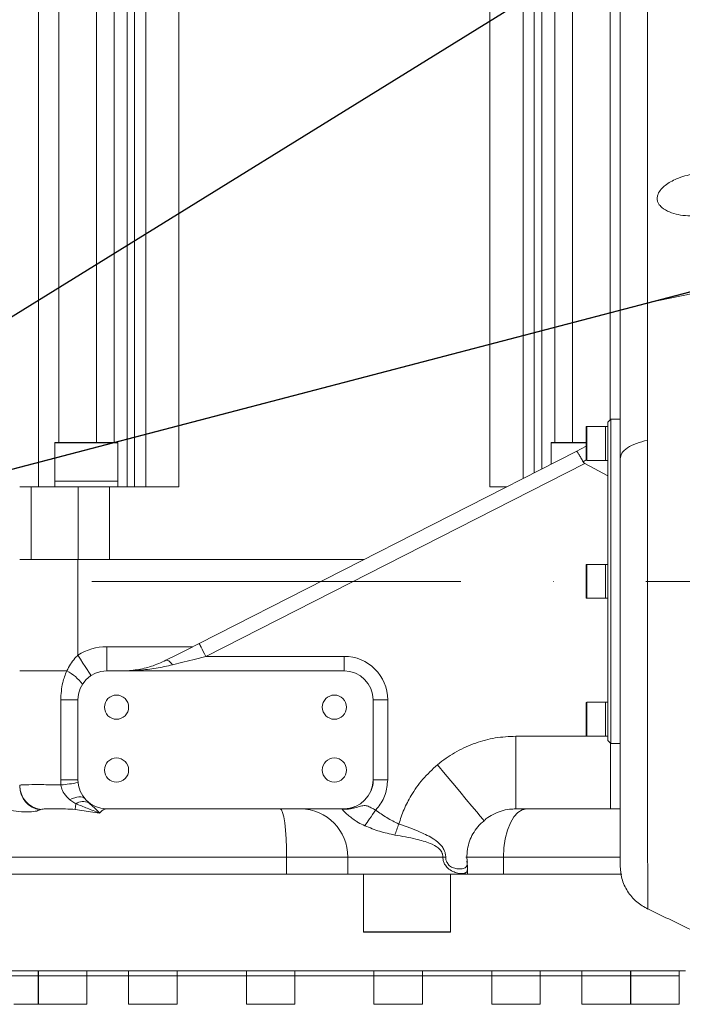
# Model space of a CAD drawing. Header units: millimetres. Extents: x 176 to 9387, y -11044 to -3322.
# Tile 16 of 255: x 3377 to 3514, y -8331 to -8127. Entities that reach past the tile are written whole.
import ezdxf

# ---------------------------------------------------------------- set-up
doc = ezdxf.new("R2010")
doc.units = ezdxf.units.MM
doc.header["$LTSCALE"] = 0.3175
doc.linetypes.add('ACAD_ISO10W100', pattern=[18, 12, -3, 0, -3])
for name, color, linetype, lineweight in [('1轮廓实线层', 7, 'Continuous', 18), ('7标注层', 4, 'Continuous', 13), ('sub', 1, 'Continuous', 18), ('中心线', 4, 'ACAD_ISO10W100', 20)]:
    doc.layers.add(name, color=color, linetype=linetype, lineweight=lineweight)
doc.styles.add('标准汉字', font='gbenor.shx', dxfattribs={"bigfont": 'gbcbig.shx'})
doc.dimstyles.new('M1：15', dxfattribs={"dimscale": 15, "dimtxt": 3.5, "dimasz": 2.5, "dimexe": 2, "dimexo": 0, "dimgap": 0.5, "dimtad": 1, "dimdec": 4, "dimdsep": 46, "dimtxsty": '标准汉字', "dimcen": 5, "dimdle": 5, "dimclrd": 1, "dimclre": 1, "dimclrt": 256, "dimadec": 4, "dimazin": 2, "dimtfac": 1, "dimtdec": 4, "dimtmove": 0, "dimatfit": 3, "dimfxl": 1, "dimtolj": 1, "dimarcsym": 0})
doc.dimstyles.new('M1：18.5', dxfattribs={"dimscale": 18.5, "dimtxt": 3.5, "dimasz": 2.5, "dimexe": 2, "dimexo": 0, "dimgap": 1.5, "dimtad": 1, "dimdec": 4, "dimdsep": 46, "dimtxsty": '标准汉字', "dimcen": 5, "dimdle": 5, "dimclrd": 1, "dimclre": 1, "dimclrt": 256, "dimadec": 4, "dimazin": 2, "dimtfac": 1, "dimtdec": 4, "dimtmove": 2, "dimatfit": 3, "dimfxl": 1, "dimfrac": 2, "dimtolj": 1, "dimarcsym": 0})

# ---------------------------------------------------------------- blocks, each defined once
blk = doc.blocks.new('*D24')
at = {"layer": '7标注层', "color": 1, "lineweight": -2, "ltscale": 20, "transparency": 16777216}
blk.add_line((2886.15, -8172.43), (2978, -8188.63), dxfattribs=at)
blk.add_arc((3286.97, -8243.11), 343.73, 6.2539, 163.7461, dxfattribs=at)
at = {"layer": '7标注层', "color": 1, "lineweight": 30, "ltscale": 20, "transparency": 16777216}
for points in [[(2963.06, -8148.32), (2950.89, -8145.48), (2948.46, -8183.42)], [(3634.9, -8205.32), (3622.41, -8206), (3630.7, -8243.11)]]:
    blk.add_solid(points, dxfattribs=at)
at = {"layer": 'Defpoints', "color": 0, "lineweight": 30, "ltscale": 20, "transparency": 16777216}
for p in [(3150.82, -7927.49), (1869.32, -7993.14), (2886.15, -8172.43), (3008.69, -8243.11), (4726.49, -8243.11)]:
    blk.add_point(p, dxfattribs=at)
at = {"layer": '7标注层', "ltscale": 20, "transparency": 16777216, "insert": (3354.34, -7871.69), "char_height": 52.5, "attachment_point": 5, "rotation": 349.7192, "style": '标准汉字'}
blk.add_mtext('\\A1;167%%D', dxfattribs=at)
blk = doc.blocks.new('*D25')
at = {"layer": '7标注层', "color": 1, "lineweight": -2, "ltscale": 20, "transparency": 16777216}
blk.add_line((2886.15, -8313.78), (2975.18, -8298.08), dxfattribs=at)
blk.add_arc((3286.97, -8243.11), 346.6, 196.2021, 353.7979, dxfattribs=at)
at = {"layer": '7标注层', "color": 1, "lineweight": 30, "ltscale": 20, "transparency": 16777216}
for points in [[(3625.3, -8280.21), (3637.78, -8280.89), (3633.57, -8243.11)], [(2948.05, -8341.23), (2960.22, -8338.4), (2945.63, -8303.29)]]:
    blk.add_solid(points, dxfattribs=at)
at = {"layer": 'Defpoints', "color": 0, "lineweight": 30, "ltscale": 20, "transparency": 16777216}
for p in [(3008.69, -8243.11), (4726.49, -8243.11), (2886.15, -8313.78), (1869.32, -8493.08), (3149.69, -8561.36)]:
    blk.add_point(p, dxfattribs=at)
at = {"layer": '7标注层', "ltscale": 20, "transparency": 16777216, "insert": (3314.24, -8554.77), "char_height": 52.5, "attachment_point": 5, "rotation": 5, "style": '标准汉字'}
blk.add_mtext('\\A1;167%%D', dxfattribs=at)
blk = doc.blocks.new('*D26')
at = {"layer": '7标注层', "color": 1, "lineweight": -2, "ltscale": 20, "transparency": 16777216}
for p, q in [((3864.68, -7885.44), (3664.9, -8009.12)), ((3664.9, -8009.12), (3633.02, -8028.86)), ((3286.97, -8243.11), (3633.02, -8028.86)), ((3286.97, -8243.11), (3223.2, -8282.59))]:
    blk.add_line(p, q, dxfattribs=at)
at = {"layer": '7标注层', "color": 1, "transparency": 16777216}
blk.add_solid([(3604.42, -8053.92), (3597.84, -8043.29), (3633.02, -8028.86)], dxfattribs=at)
at = {"layer": 'Defpoints', "color": 0, "transparency": 16777216}
for p in [(3633.02, -8028.86), (3286.97, -8243.11)]:
    blk.add_point(p, dxfattribs=at)
at = {"layer": '7标注层', "transparency": 16777216, "insert": (3790.32, -7891.78), "char_height": 52.5, "attachment_point": 5, "rotation": 31.7623, "style": '标准汉字'}
blk.add_mtext('\\A1;R407', dxfattribs=at)
blk = doc.blocks.new('*D27')
at = {"layer": '7标注层', "color": 1, "lineweight": -2, "ltscale": 20, "transparency": 16777216}
for p, q in [((4542.14, -7914.73), (4634.88, -7890.47)), ((4259.82, -7988.59), (3286.97, -8243.11))]:
    blk.add_line(p, q, dxfattribs=at)
at = {"layer": '7标注层', "color": 1, "transparency": 16777216}
blk.add_solid([(4636.83, -7897.93), (4632.93, -7883.01), (4679.62, -7878.76)], dxfattribs=at)
at = {"layer": 'Defpoints', "color": 0, "transparency": 16777216}
for p in [(4679.62, -7878.76), (3286.97, -8243.11)]:
    blk.add_point(p, dxfattribs=at)
at = {"layer": '7标注层', "transparency": 16777216, "insert": (4400.98, -7951.66), "char_height": 64.75, "attachment_point": 5, "rotation": 14.6611, "style": '标准汉字'}
blk.add_mtext('\\A1;R1439.5', dxfattribs=at)

msp = doc.modelspace()

# ---------------------------------------------------------------- linework, layer by layer
at = {"layer": '1轮廓实线层', "ltscale": 20}
for p, q in [((3380.82193, -8223.60681), (3380.82193, -8092.10682)), ((3385.03901, -8214.40682), (3385.03901, -8092.10682)), ((3392.81896, -8092.10682), (3392.81896, -8214.40682)), ((3396.45973, -8092.10682), (3396.45973, -8214.40682)), ((3399.13133, -8223.60681), (3399.13133, -8092.10682)), ((3400.70427, -8092.10682), (3400.70427, -8223.60681)), ((3403.01796, -8092.10682), (3403.01796, -8223.60681)), ((3409.85643, -8092.10682), (3409.85643, -8223.60681)), ((3474.08259, -8223.60681), (3474.08259, -8092.10682)), ((3480.92107, -8221.85509), (3480.92107, -8092.10682)), ((3483.23475, -8220.67621), (3483.23475, -8092.10682)), ((3484.8077, -8092.10682), (3484.8077, -8219.87475)), ((3487.47928, -8214.40682), (3487.47928, -8092.10682)), ((3491.12007, -8092.10682), (3491.12007, -8214.40682)), ((3498.90001, -8092.10682), (3498.90001, -8209.77631)), ((3500.96951, -8123.82144), (3500.96951, -8217.82251)), ((3524.32942, -8181.90691), (3506.64128, -8185.56677)), ((3499.06951, -8209.60681), (3498.46951, -8210.20681)), ((3500.96951, -8209.60681), (3499.06951, -8209.60681)), ((3499.06951, -8209.60681), (3499.06951, -8276.60682)), ((3493.96951, -8218.00681), (3493.96951, -8211.20682)), ((3497.96951, -8211.10681), (3494.06951, -8211.10681)), ((3494.06951, -8211.10681), (3494.06951, -8218.10681)), ((3498.46951, -8211.10681), (3497.96951, -8211.10681)), ((3497.96951, -8218.10681), (3497.96951, -8211.10681)), ((3498.46951, -8276.00682), (3498.46951, -8210.20681)), ((3384.20427, -8214.50682), (3384.20427, -8222.40681)), ((3397.20427, -8214.50682), (3384.20427, -8214.50682)), ((3384.30427, -8214.40682), (3397.10427, -8214.40682)), ((3397.20427, -8222.40681), (3397.20427, -8214.50682)), ((3486.73475, -8214.50682), (3486.73475, -8218.89287)), ((3493.96951, -8214.50682), (3486.73475, -8214.50682)), ((3486.83475, -8214.40682), (3493.96951, -8214.40682)), ((3491.92236, -8216.24965), (3493.96951, -8215.20657)), ((3414.03784, -8255.9338), (3491.92236, -8216.24965)), ((3493.67419, -8218.72402), (3415.3998, -8258.60681)), ((3493.96951, -8218.00106), (3493.35541, -8218.41456)), ((3498.46951, -8221.33449), (3493.67419, -8218.72402)), ((3494.06951, -8218.10681), (3497.96951, -8218.10681)), ((3497.96951, -8218.10681), (3498.46951, -8218.10681)), ((3500.96951, -8217.82251), (3500.96951, -8301.77504)), ((3376.96951, -8223.60681), (3379.33062, -8223.60681)), ((3379.33062, -8223.60681), (3379.33062, -8238.60682)), ((3379.33062, -8223.60681), (3389.051, -8223.60681)), ((3384.20427, -8222.40681), (3384.20427, -8223.60681)), ((3384.20427, -8222.40681), (3397.20427, -8222.40681)), ((3389.051, -8223.60681), (3389.051, -8238.60682)), ((3395.50447, -8223.60681), (3389.051, -8223.60681)), ((3395.50447, -8223.60681), (3395.50447, -8238.60682)), ((3409.85643, -8223.60681), (3395.50447, -8223.60681)), ((3397.20427, -8223.60681), (3397.20427, -8222.40681)), ((3477.48311, -8223.60681), (3474.08259, -8223.60681)), ((3388.96951, -8238.60682), (3376.96951, -8238.60682)), ((3388.96951, -8238.60682), (3388.96951, -8258.38727)), ((3448.04395, -8238.60682), (3388.96951, -8238.60682)), ((3395.50447, -8238.60682), (3448.04395, -8238.60682)), ((3493.96951, -8246.50688), (3493.96951, -8239.70688)), ((3497.96951, -8239.60675), (3494.06951, -8239.60675)), ((3497.96951, -8239.60688), (3494.06951, -8239.60688)), ((3494.06951, -8239.60688), (3494.06951, -8246.60688)), ((3498.46951, -8239.60675), (3497.96951, -8239.60675)), ((3498.46951, -8239.60688), (3497.96951, -8239.60688)), ((3497.96951, -8243.10688), (3497.96951, -8239.60688)), ((3497.96951, -8241.19257), (3497.96951, -8239.60688)), ((3497.96951, -8246.60688), (3497.96951, -8241.19257)), ((3497.96951, -8246.60688), (3497.96951, -8243.10688)), ((3494.06951, -8246.60688), (3497.96951, -8246.60688)), ((3497.96951, -8246.60688), (3498.46951, -8246.60688)), ((3394.96951, -8261.60682), (3394.96951, -8256.60682)), ((3394.96951, -8256.60682), (3412.71697, -8256.60682)), ((3415.3998, -8258.60681), (3443.96952, -8258.60681)), ((3443.96952, -8258.60681), (3443.96952, -8261.60682)), ((3376.96951, -8261.60682), (3386.69689, -8261.60682)), ((3443.96952, -8261.60682), (3394.96951, -8261.60682)), ((3388.96951, -8267.60681), (3385.4401, -8267.60681)), ((3385.4401, -8284.10682), (3385.4401, -8267.60681)), ((3388.96951, -8284.10682), (3388.96951, -8267.60681)), ((3449.96951, -8284.10682), (3449.96951, -8267.60681)), ((3452.9695, -8267.60681), (3449.96951, -8267.60681)), ((3452.9695, -8267.60681), (3452.9695, -8284.14461)), ((3493.96951, -8275.00682), (3493.96951, -8268.20682)), ((3497.96951, -8268.10682), (3494.06951, -8268.10682)), ((3494.06951, -8268.10682), (3494.06951, -8275.10682)), ((3498.46951, -8268.10682), (3497.96951, -8268.10682)), ((3497.96951, -8275.10682), (3497.96951, -8268.10682)), ((3497.96951, -8274.53691), (3497.96951, -8268.10682)), ((3497.96951, -8275.10682), (3497.96951, -8274.53691)), ((3479.44727, -8275.10682), (3479.44727, -8290.10681)), ((3479.44727, -8275.10682), (3497.96951, -8275.10682)), ((3494.06951, -8275.10682), (3497.96951, -8275.10682)), ((3497.96951, -8275.10682), (3498.46951, -8275.10682)), ((3498.46951, -8276.00682), (3499.06951, -8276.60682)), ((3498.96951, -8276.50681), (3498.96951, -8290.10681)), ((3499.06951, -8276.60682), (3500.96951, -8276.60682)), ((3385.47601, -8285.16356), (3385.4401, -8284.10682)), ((3388.96951, -8284.10682), (3385.4401, -8284.10682)), ((3452.9695, -8284.14461), (3449.96951, -8284.14461)), ((3388.56063, -8289.04753), (3387.31881, -8288.22541)), ((3381.35899, -8290.24042), (3381.18806, -8290.32302)), ((3393.45315, -8290.97911), (3388.43022, -8290.24042)), ((3394.96951, -8290.10681), (3443.96952, -8290.10681)), ((3498.96951, -8290.10681), (3479.44727, -8290.10681)), ((3500.96957, -8290.10681), (3498.96951, -8290.10681)), ((3432.10479, -8300.10682), (3371.66648, -8300.10682)), ((3444.73965, -8300.10682), (3432.10479, -8300.10682)), ((3432.10479, -8303.60681), (3432.10479, -8300.10682)), ((3464.36998, -8300.10682), (3444.73965, -8300.10682)), ((3444.73965, -8300.10682), (3444.73965, -8303.60681)), ((3464.36998, -8300.10682), (3464.95865, -8300.10682)), ((3476.90017, -8300.10682), (3469.12721, -8300.10682)), ((3476.90017, -8300.10682), (3476.90017, -8303.60681)), ((3500.97483, -8300.10682), (3476.90017, -8300.10682)), ((3469.46951, -8303.60681), (3469.46951, -8302.53468)), ((3432.10479, -8303.60681), (3369.46951, -8303.60681)), ((3444.73965, -8303.60681), (3432.10479, -8303.60681)), ((3469.46951, -8303.60681), (3444.73965, -8303.60681)), ((3447.96951, -8303.60681), (3447.96951, -8315.50682)), ((3465.96952, -8315.50682), (3465.96952, -8303.60681)), ((3476.90017, -8303.60681), (3469.46951, -8303.60681)), ((3501.34405, -8303.60681), (3476.90017, -8303.60681)), ((3501.25752, -8303.60681), (3476.90017, -8303.60681)), ((3447.96951, -8315.50682), (3456.96951, -8315.50682)), ((3456.96951, -8315.60681), (3448.06951, -8315.60681)), ((3456.96951, -8315.50682), (3465.96952, -8315.50682)), ((3465.86951, -8315.60681), (3456.96951, -8315.60681)), ((3456.11356, -8323.60681), (3369.46951, -8323.60681)), ((3380.7665, -8324.60682), (3370.7665, -8324.60682)), ((3380.7665, -8324.60682), (3380.7665, -8323.60681)), ((3380.7665, -8330.50681), (3380.7665, -8324.60682)), ((3380.84531, -8324.60682), (3380.7665, -8324.60682)), ((3380.84531, -8323.60681), (3380.84531, -8324.60682)), ((3380.84531, -8324.60682), (3380.84531, -8330.50681)), ((3390.84531, -8324.60682), (3380.84531, -8324.60682)), ((3381.22591, -8324.60682), (3380.84531, -8324.60682)), ((3390.84531, -8324.60682), (3381.22591, -8324.60682)), ((3390.84531, -8324.60682), (3390.84531, -8323.60681)), ((3390.84531, -8330.50681), (3390.84531, -8324.60682)), ((3399.46852, -8324.60682), (3390.84531, -8324.60682)), ((3399.46852, -8323.60681), (3399.46852, -8324.60682)), ((3399.46852, -8324.60682), (3399.46852, -8330.50681)), ((3409.46852, -8324.60682), (3399.46852, -8324.60682)), ((3400.93299, -8324.60682), (3399.46852, -8324.60682)), ((3409.46852, -8324.60682), (3400.93299, -8324.60682)), ((3409.46852, -8324.60682), (3409.46852, -8323.60681)), ((3409.46852, -8330.50681), (3409.46852, -8324.60682)), ((3423.80091, -8324.60682), (3409.46852, -8324.60682)), ((3423.80091, -8323.60681), (3423.80091, -8324.60682)), ((3423.80091, -8324.60682), (3423.80091, -8330.50681)), ((3433.80092, -8324.60682), (3423.80091, -8324.60682)), ((3426.88749, -8324.60682), (3423.80091, -8324.60682)), ((3433.80092, -8324.60682), (3426.88749, -8324.60682)), ((3433.80092, -8324.60682), (3433.80092, -8323.60681)), ((3433.80092, -8330.50681), (3433.80092, -8324.60682)), ((3450.1381, -8324.60682), (3433.80092, -8324.60682)), ((3450.1381, -8323.60681), (3450.1381, -8324.60682)), ((3450.1381, -8324.60682), (3450.1381, -8330.50681)), ((3460.13811, -8324.60682), (3450.1381, -8324.60682)), ((3455.1381, -8324.60682), (3450.1381, -8324.60682)), ((3460.13811, -8324.60682), (3455.1381, -8324.60682)), ((3514.46952, -8323.60681), (3456.11356, -8323.60681)), ((3460.13811, -8324.60682), (3460.13811, -8323.60681)), ((3460.13811, -8330.50681), (3460.13811, -8324.60682)), ((3474.47049, -8324.60682), (3460.13811, -8324.60682)), ((3474.47049, -8323.60681), (3474.47049, -8324.60682)), ((3474.47049, -8324.60682), (3474.47049, -8330.50681)), ((3474.8511, -8324.60682), (3474.47049, -8324.60682)), ((3481.38392, -8324.60682), (3474.47049, -8324.60682)), ((3484.4705, -8324.60682), (3474.8511, -8324.60682)), ((3484.4705, -8324.60682), (3481.38392, -8324.60682)), ((3484.4705, -8324.60682), (3484.4705, -8323.60681)), ((3484.4705, -8330.50681), (3484.4705, -8324.60682)), ((3493.09371, -8324.60682), (3484.4705, -8324.60682)), ((3493.09371, -8323.60681), (3493.09371, -8324.60682)), ((3493.09371, -8324.60682), (3493.09371, -8330.50681)), ((3494.55817, -8324.60682), (3493.09371, -8324.60682)), ((3501.62925, -8324.60682), (3493.09371, -8324.60682)), ((3503.0937, -8324.60682), (3494.55817, -8324.60682)), ((3503.0937, -8324.60682), (3501.62925, -8324.60682)), ((3503.0937, -8324.60682), (3503.0937, -8323.60681)), ((3503.0937, -8330.50681), (3503.0937, -8324.60682)), ((3503.17251, -8324.60682), (3503.0937, -8324.60682)), ((3503.17251, -8323.60681), (3503.17251, -8324.60682)), ((3503.17251, -8324.60682), (3503.17251, -8330.50681)), ((3506.2591, -8324.60682), (3503.17251, -8324.60682)), ((3512.79191, -8324.60682), (3503.17251, -8324.60682)), ((3513.17252, -8324.60682), (3506.2591, -8324.60682)), ((3513.17252, -8324.60682), (3512.79191, -8324.60682)), ((3513.17252, -8324.60682), (3513.17252, -8323.60681)), ((3513.17252, -8330.50681), (3513.17252, -8324.60682)), ((3375.76651, -8330.50681), (3380.7665, -8330.50681)), ((3380.84531, -8330.50681), (3387.75873, -8330.50681)), ((3387.75873, -8330.50681), (3390.84531, -8330.50681)), ((3399.46852, -8330.50681), (3408.00405, -8330.50681)), ((3408.00405, -8330.50681), (3409.46852, -8330.50681)), ((3423.80091, -8330.50681), (3433.42031, -8330.50681)), ((3433.42031, -8330.50681), (3433.80092, -8330.50681)), ((3450.1381, -8330.50681), (3460.13811, -8330.50681)), ((3474.47049, -8330.50681), (3484.4705, -8330.50681)), ((3493.09371, -8330.50681), (3503.0937, -8330.50681)), ((3503.17251, -8330.50681), (3513.17252, -8330.50681))]:
    msp.add_line(p, q, dxfattribs=at)
at = {"layer": '1轮廓实线层', "lineweight": 0, "ltscale": 20}
for points in [[(3407.18215, -8259.42695), (3409.29775, -8258.34899), (3411.61602, -8257.16777), (3414.03784, -8255.9338)], [(3414.03784, -8255.9338), (3414.064, -8255.98516), (3414.14152, -8256.13727), (3414.26737, -8256.38428), (3414.43676, -8256.71671), (3414.64314, -8257.12177), (3414.8786, -8257.58389), (3415.1341, -8258.08533), (3415.3998, -8258.60681)], [(3391.69679, -8262.57797), (3391.64438, -8262.49745), (3391.48918, -8262.25897), (3391.23715, -8261.87171), (3390.89799, -8261.35055), (3390.4847, -8260.7155), (3390.01319, -8259.99098), (3389.50158, -8259.20484), (3388.96951, -8258.38727)], [(3407.18215, -8259.42695), (3407.29895, -8259.39505), (3407.43619, -8259.40753), (3407.5916, -8259.46419), (3407.76264, -8259.5641), (3407.94651, -8259.70561), (3408.14018, -8259.88641), (3408.34048, -8260.10352), (3408.54411, -8260.35339)], [(3415.3998, -8258.60681), (3412.97799, -8259.2238), (3410.65973, -8259.81441), (3408.54411, -8260.35339)], [(3463.24803, -8281.01691), (3464.84861, -8282.93361), (3466.40451, -8284.79682), (3467.87233, -8286.55454), (3469.2111, -8288.15771), (3470.38343, -8289.56159), (3471.35663, -8290.727), (3472.10353, -8291.62142), (3472.60329, -8292.21988), (3472.84196, -8292.50568), (3472.86258, -8292.53039)], [(3390.3955, -8287.98991), (3390.18624, -8287.80945), (3389.9154, -8287.68739), (3389.58761, -8287.62582), (3389.20847, -8287.62579), (3388.78447, -8287.6873), (3388.32284, -8287.80929), (3387.83149, -8287.98969), (3387.31881, -8288.22541)], [(3388.43022, -8290.24042), (3388.43667, -8290.1815), (3388.44607, -8290.0955), (3388.45838, -8289.98288), (3388.47353, -8289.84428), (3388.49143, -8289.68047), (3388.512, -8289.49236), (3388.53511, -8289.28098), (3388.56063, -8289.04753)], [(3432.10479, -8300.10682), (3432.07864, -8298.15591), (3432.00122, -8296.27998), (3431.87548, -8294.55111), (3431.70626, -8293.03575), (3431.50007, -8291.79212), (3431.26483, -8290.86802), (3431.00959, -8290.29896), (3430.74414, -8290.10681)], [(3448.26159, -8293.61299), (3448.47274, -8293.30457), (3448.70966, -8292.9585), (3448.96932, -8292.57923), (3449.24837, -8292.17161), (3449.54326, -8291.74086), (3449.85021, -8291.2925), (3450.16528, -8290.83228), (3450.48444, -8290.36608)], [(3476.90017, -8300.10682), (3476.99274, -8298.15591), (3477.26692, -8296.27998), (3477.71215, -8294.55111), (3478.31133, -8293.03575), (3479.04144, -8291.79212), (3479.87441, -8290.86802), (3480.77824, -8290.29896), (3481.71819, -8290.10681)], [(3454.45408, -8295.53697), (3454.54949, -8295.27185), (3454.64781, -8294.99862), (3454.74866, -8294.71838), (3454.85162, -8294.43224), (3454.95631, -8294.14137), (3455.06227, -8293.84692), (3455.16909, -8293.55008), (3455.27634, -8293.25204)]]:
    msp.add_lwpolyline(points, dxfattribs=at)
at = {"layer": '1轮廓实线层', "ltscale": 20}
for centre in [(3396.96951, -8269.10682), (3441.96951, -8269.10682), (3396.96951, -8282.10682), (3441.96951, -8282.10682)]:
    msp.add_circle(centre, 2.5, dxfattribs=at)
at = {"layer": '1轮廓实线层', "lineweight": 0, "ltscale": 20}
for centre, radius, start, end in [((3494.06951, -8211.20682), 0.1, 90, 180), ((3384.30427, -8214.50682), 0.1, 90, 180), ((3397.10427, -8214.50682), 0.1, 0, 90), ((3486.83475, -8214.50682), 0.1, 90, 180), ((3494.06951, -8218.00682), 0.1, 180, 270), ((3494.06951, -8239.70688), 0.1, 90, 180), ((3494.06951, -8246.50688), 0.1, 180, 270), ((3394.96951, -8267.60682), 11, 90, 123.0557312), ((3443.96951, -8267.60682), 9, 0, 90), ((3382.09977, -8270.36725), 9.89337, 37.576435, 62.3113806), ((3394.96951, -8267.60682), 6, 90, 180), ((3443.96951, -8267.60682), 6, 0, 90), ((3494.06951, -8268.20682), 0.1, 90, 180), ((3494.06951, -8275.00682), 0.1, 180, 270), ((3383.62346, -8258.43607), 26.79161, 273.964977, 281.5707433), ((3394.96951, -8284.10682), 6, 180, 270), ((3443.96951, -8284.10682), 6, 270, 0), ((3381.95036, -8285.29479), 4.98086, 180.1430086, 263.1813429), ((3381.93696, -8285.41231), 4.96748, 180.2169526, 261.3289969), ((3390.06171, -8291.41439), 2.80272, 64.8976128, 122.383183), ((3434.84649, -8299.99995), 9.89374, 359.3810921, 89.3672258), ((3448.06951, -8315.50682), 0.1, 180, 270), ((3465.86951, -8315.50682), 0.1, 270, 0)]:
    msp.add_arc(centre, radius, start, end, dxfattribs=at)
at = {"layer": '1轮廓实线层', "ltscale": 20}
for points, knots in [([(3506.6422, -8123.82144), (3506.64212, -8128.98236), (3506.64196, -8139.38014), (3506.64174, -8154.94957), (3506.64152, -8170.43932), (3506.64136, -8180.53452), (3506.64128, -8185.56677)], [0, 0, 0, 0, 15.251354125, 30.727110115, 46.283386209, 61.745326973, 61.745326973, 61.745326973, 61.745326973]), ([(3519.71476, -8158.60693), (3518.51836, -8158.66447), (3516.12868, -8158.7794), (3512.92146, -8159.72299), (3510.66569, -8160.90643), (3509.40918, -8162.05042), (3508.8274, -8162.91376), (3508.60257, -8163.76795), (3508.6527, -8164.46281), (3508.95811, -8165.20079), (3509.74513, -8166.08608), (3511.15975, -8166.85055), (3512.99017, -8167.37043), (3514.66792, -8167.57921), (3515.71184, -8167.59941), (3516.10021, -8167.60692)], [0, 0, 0, 0, 3.691537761, 7.373472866, 10.024815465, 11.115586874, 12.216410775, 12.875558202, 13.537188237, 14.165070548, 15.219983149, 17.135477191, 19.170157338, 21.209866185, 22.41827156, 22.41827156, 22.41827156, 22.41827156]), ([(3506.64128, -8185.56677), (3506.64144, -8190.44751), (3506.64175, -8200.10662), (3506.64208, -8209.36165), (3506.64225, -8213.94011)], [0, 0, 0, 0, 14.337040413, 28.373347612, 28.373347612, 28.373347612, 28.373347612]), ([(3506.64225, -8213.94012), (3505.84645, -8214.13957), (3504.22241, -8214.5466), (3502.40289, -8215.50115), (3501.19204, -8216.62058), (3501.04269, -8217.42724), (3500.96951, -8217.82251)], [0, 0, 0, 0, 1.81811904, 3.710359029, 5.602643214, 7.420768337, 7.420768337, 7.420768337, 7.420768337]), ([(3506.64225, -8213.94012), (3506.64231, -8216.54551), (3506.64243, -8221.7506), (3506.64367, -8230.02348), (3506.64542, -8238.45075), (3506.64753, -8246.96191), (3506.65007, -8255.40112), (3506.65262, -8263.64926), (3506.65562, -8271.58042), (3506.65821, -8279.05863), (3506.66128, -8285.973), (3506.6637, -8292.21919), (3506.66663, -8297.68745), (3506.66871, -8302.30941), (3506.67136, -8305.98858), (3506.67297, -8308.71321), (3506.67523, -8310.29515), (3506.67601, -8310.95645), (3506.67657, -8310.77836), (3506.67661, -8310.76403)], [0, 0, 0, 0, 6.057516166, 12.101824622, 18.167509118, 24.182279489, 30.23290523, 36.279007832, 42.295744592, 48.361805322, 54.388928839, 60.414314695, 66.482101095, 72.498523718, 78.544573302, 84.597004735, 90.613649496, 96.678139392, 97.208747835, 97.208747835, 97.208747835, 97.208747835]), ([(3491.92236, -8216.24965), (3491.9231, -8216.2493), (3491.93064, -8216.24571), (3491.9765, -8216.24425), (3492.12793, -8216.37993), (3492.46119, -8216.84983), (3492.88695, -8217.54723), (3493.19925, -8218.12544), (3493.35541, -8218.41456)], [0, 0, 0, 0, 0.015195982, 0.155938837, 0.779325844, 1.399826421, 2.018522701, 2.637294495, 2.637294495, 2.637294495, 2.637294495]), ([(3493.35541, -8218.41456), (3493.40184, -8218.4845), (3493.48569, -8218.6108), (3493.61603, -8218.68909), (3493.67419, -8218.72402)], [0, 0, 0, 0, 0.2522385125, 0.4554429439, 0.4554429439, 0.4554429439, 0.4554429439]), ([(3386.69689, -8261.60682), (3387.19033, -8260.68538), (3387.81898, -8259.51146), (3388.76586, -8258.58626), (3388.96951, -8258.38727)], [0, 0, 0, 0, 3.128287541, 3.985466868, 3.985466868, 3.985466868, 3.985466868]), ([(3408.54411, -8260.35339), (3407.40681, -8260.60928), (3405.12231, -8261.12329), (3401.64267, -8261.51092), (3399.29767, -8261.60657), (3398.11218, -8261.60681), (3398.10233, -8261.60682)], [0, 0, 0, 0, 3.471277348, 6.97276054, 10.521092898, 10.550798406, 10.550798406, 10.550798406, 10.550798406]), ([(3398.10233, -8261.60682), (3398.11047, -8261.60681), (3399.14145, -8261.6064), (3401.17063, -8261.44122), (3404.20585, -8260.76554), (3406.18197, -8259.87677), (3407.18215, -8259.42695)], [0, 0, 0, 0, 0.025174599, 3.191056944, 6.281167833, 9.44798753, 9.44798753, 9.44798753, 9.44798753]), ([(3385.4401, -8267.60681), (3385.508, -8266.39647), (3385.62426, -8264.32399), (3386.38177, -8262.40507), (3386.69689, -8261.60682)], [0, 0, 0, 0, 3.626229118, 6.209211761, 6.209211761, 6.209211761, 6.209211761]), ([(3463.24803, -8281.01691), (3463.42205, -8280.874), (3464.66977, -8279.84945), (3467.21704, -8278.15293), (3471.06966, -8276.42981), (3475.19739, -8275.31719), (3478.01724, -8275.17761), (3479.44727, -8275.10682)], [0, 0, 0, 0, 0.678366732, 4.863625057, 9.166484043, 13.348100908, 17.650713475, 17.650713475, 17.650713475, 17.650713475]), ([(3455.27634, -8293.25204), (3455.60633, -8292.24345), (3456.27188, -8290.20928), (3457.90525, -8287.08272), (3460.13803, -8283.88306), (3462.20151, -8281.98137), (3463.24803, -8281.01691)], [0, 0, 0, 0, 3.189919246, 6.433535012, 10.586436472, 14.859963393, 14.859963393, 14.859963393, 14.859963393]), ([(3449.56976, -8286.25015), (3449.59024, -8286.21395), (3449.90047, -8285.66573), (3449.95459, -8284.90684), (3449.96779, -8284.23261), (3449.96951, -8284.14461)], [0, 0, 0, 0, 0.127089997, 1.92482937, 2.194696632, 2.194696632, 2.194696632, 2.194696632]), ([(3452.9695, -8284.14461), (3452.86937, -8285.15867), (3452.66911, -8287.1868), (3451.50235, -8289.23387), (3450.65581, -8290.17547), (3450.48444, -8290.36608)], [0, 0, 0, 0, 3.077345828, 6.154669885, 6.935730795, 6.935730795, 6.935730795, 6.935730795]), ([(3376.96951, -8285.30722), (3377.03125, -8285.2594), (3377.13693, -8285.17755), (3377.8743, -8285.13829), (3379.12297, -8285.11534), (3381.42175, -8285.11496), (3383.93709, -8285.1297), (3385.33706, -8285.1605), (3385.47601, -8285.16356)], [0, 0, 0, 0, 1.567731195, 2.68366371, 3.832055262, 6.082486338, 8.307361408, 8.552516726, 8.552516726, 8.552516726, 8.552516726]), ([(3387.31881, -8288.22541), (3386.89603, -8287.8264), (3386.15544, -8287.12745), (3385.67481, -8286.04608), (3385.52023, -8285.42727), (3385.48943, -8285.24358), (3385.47601, -8285.16356)], [0, 0, 0, 0, 1.788808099, 3.133488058, 3.446578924, 3.688260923, 3.688260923, 3.688260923, 3.688260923]), ([(3391.25073, -8288.87638), (3391.60779, -8289.20698), (3392.35319, -8289.89715), (3393.07623, -8290.58923), (3393.45065, -8290.97652), (3393.45315, -8290.97911)], [0, 0, 0, 0, 1.453826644, 3.03499116, 3.045634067, 3.045634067, 3.045634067, 3.045634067]), ([(3381.18806, -8290.32302), (3380.89782, -8290.43562), (3380.29242, -8290.6705), (3378.51206, -8290.8014), (3376.34801, -8290.63692), (3374.08071, -8290.30536), (3372.43015, -8290.17812), (3371.72179, -8290.12352)], [0, 0, 0, 0, 2.014768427, 4.202566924, 6.251055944, 8.147623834, 9.573479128, 9.573479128, 9.573479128, 9.573479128]), ([(3388.43022, -8290.24042), (3387.74484, -8290.20017), (3386.327, -8290.1169), (3384.44136, -8290.114), (3382.85924, -8290.11485), (3381.80614, -8290.1293), (3381.48545, -8290.20899), (3381.35899, -8290.24042)], [0, 0, 0, 0, 1.436905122, 2.972547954, 4.553672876, 6.089014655, 7.088553, 7.088553, 7.088553, 7.088553]), ([(3393.45315, -8290.97911), (3393.44709, -8290.97672), (3393.02162, -8290.80859), (3392.17424, -8290.47754), (3390.54216, -8289.85182), (3389.34309, -8289.36512), (3388.56063, -8289.04753)], [0, 0, 0, 0, 0.019532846, 1.370895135, 2.722218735, 5.260206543, 5.260206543, 5.260206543, 5.260206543]), ([(3394.96951, -8290.10681), (3394.7466, -8290.13877), (3394.24839, -8290.21019), (3393.73618, -8290.70544), (3393.45315, -8290.97911)], [0, 0, 0, 0, 0.820867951, 1.834684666, 1.834684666, 1.834684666, 1.834684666]), ([(3443.57592, -8290.16215), (3443.58868, -8290.16322), (3443.64369, -8290.16785), (3443.94074, -8290.18882), (3444.50714, -8290.1927), (3445.85925, -8290.06249), (3446.98758, -8289.64635), (3448.09312, -8289.42684), (3448.75411, -8289.43002), (3449.57159, -8289.90285), (3450.18139, -8290.2123), (3450.48444, -8290.36608)], [0, 0, 0, 0, 0.036899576, 0.159037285, 0.857664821, 1.667661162, 4.089242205, 4.3342911, 5.342751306, 6.301855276, 7.249351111, 7.249351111, 7.249351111, 7.249351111]), ([(3443.57592, -8290.16215), (3444.15452, -8290.173), (3445.06564, -8290.19008), (3445.87964, -8289.80072), (3446.17672, -8289.65862)], [0, 0, 0, 0, 1.728341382, 2.721629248, 2.721629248, 2.721629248, 2.721629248]), ([(3448.26159, -8293.61299), (3447.79953, -8293.40006), (3447.12378, -8293.08863), (3446.13414, -8292.45678), (3445.46667, -8291.96592), (3444.74343, -8291.37962), (3444.33247, -8291.01128), (3443.86837, -8290.55869), (3443.68246, -8290.32504), (3443.60424, -8290.20236), (3443.5837, -8290.17274), (3443.57763, -8290.16444), (3443.57627, -8290.16263), (3443.57592, -8290.16215)], [0, 0, 0, 0, 1.027864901, 1.503248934, 2.317569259, 2.695854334, 3.660241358, 3.913485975, 5.267798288, 5.69488584, 5.838266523, 5.868976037, 5.879924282, 5.879924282, 5.879924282, 5.879924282]), ([(3450.48444, -8290.36608), (3451.24132, -8290.91068), (3452.75988, -8292.00335), (3454.43575, -8292.83493), (3455.27634, -8293.25204)], [0, 0, 0, 0, 2.797356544, 5.6124963, 5.6124963, 5.6124963, 5.6124963]), ([(3472.88473, -8292.55331), (3473.01317, -8292.43389), (3473.57108, -8291.91518), (3474.75023, -8291.2279), (3476.37846, -8290.53188), (3477.97418, -8290.1568), (3479.00998, -8290.14271), (3479.4486, -8290.13674)], [0, 0, 0, 0, 0.528282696, 2.29468275, 4.068389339, 5.866121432, 7.186516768, 7.186516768, 7.186516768, 7.186516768]), ([(3469.42626, -8301.144), (3469.4026, -8300.99789), (3469.28258, -8300.25652), (3469.37353, -8298.90968), (3469.69895, -8297.20379), (3470.34329, -8295.59838), (3471.30471, -8294.14445), (3472.18194, -8293.117), (3472.78621, -8292.66931), (3472.90162, -8292.58381)], [0, 0, 0, 0, 0.446146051, 2.263812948, 4.023078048, 5.678657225, 7.438209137, 9.272233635, 9.705205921, 9.705205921, 9.705205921, 9.705205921]), ([(3454.45408, -8295.53697), (3453.39469, -8295.30277), (3451.25138, -8294.82896), (3449.26576, -8294.0214), (3448.26159, -8293.61299)], [0, 0, 0, 0, 3.216559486, 6.50762742, 6.50762742, 6.50762742, 6.50762742]), ([(3455.27634, -8293.25204), (3456.02942, -8293.51062), (3457.53548, -8294.02774), (3460.03741, -8295.02876), (3462.30879, -8296.15496), (3463.86044, -8297.38998), (3464.55398, -8298.39846), (3464.85487, -8299.16158), (3464.95253, -8299.72284), (3464.9577, -8300.04702), (3464.95865, -8300.10682)], [0, 0, 0, 0, 2.228075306, 4.455868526, 7.731701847, 9.945631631, 11.005304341, 11.69161033, 12.432203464, 12.599715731, 12.599715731, 12.599715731, 12.599715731]), ([(3464.36998, -8300.10682), (3464.35527, -8299.90917), (3464.33496, -8299.6363), (3464.14619, -8299.05994), (3463.83614, -8298.58975), (3463.04789, -8297.85286), (3461.49656, -8297.06536), (3459.16189, -8296.42691), (3456.65513, -8295.90872), (3455.18782, -8295.66089), (3454.45408, -8295.53697)], [0, 0, 0, 0, 0.560004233, 0.773173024, 1.796862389, 2.308749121, 4.345403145, 7.437713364, 9.554940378, 11.672707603, 11.672707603, 11.672707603, 11.672707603]), ([(3469.43061, -8302.53468), (3469.42447, -8302.72881), (3469.40945, -8303.20338), (3468.79735, -8303.48933), (3467.71215, -8303.51038), (3466.44581, -8303.11761), (3465.45087, -8302.49827), (3464.7551, -8301.65786), (3464.48263, -8300.96599), (3464.3854, -8300.47526), (3464.37594, -8300.24925), (3464.36998, -8300.10682)], [0, 0, 0, 0, 1.016071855, 2.483927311, 4.174137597, 5.181583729, 6.092758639, 6.769221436, 7.245554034, 7.388278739, 7.63152749, 7.63152749, 7.63152749, 7.63152749]), ([(3464.95865, -8300.10682), (3464.9636, -8300.2206), (3464.9791, -8300.5769), (3465.10571, -8300.96006), (3465.36456, -8301.45673), (3465.83012, -8301.9898), (3466.64739, -8302.40326), (3467.70521, -8302.59008), (3468.65244, -8302.47328), (3469.24728, -8302.13494), (3469.43105, -8301.75597), (3469.37526, -8301.23707), (3469.35323, -8301.03215)], [0, 0, 0, 0, 0.174988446, 0.547987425, 0.618689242, 1.107878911, 1.789225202, 2.574086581, 3.935863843, 5.129630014, 6.212917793, 6.919882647, 6.919882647, 6.919882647, 6.919882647]), ([(3469.45719, -8302.51643), (3469.45998, -8302.42816), (3469.47298, -8302.01687), (3469.40427, -8301.52371), (3469.36354, -8301.09657), (3469.35077, -8300.96266)], [0, 0, 0, 0, 0.246612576, 1.149154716, 1.561327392, 1.561327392, 1.561327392, 1.561327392]), ([(3500.96951, -8301.77504), (3501.04409, -8302.70156), (3501.19631, -8304.59263), (3502.42977, -8307.21243), (3504.28089, -8309.43722), (3505.92798, -8310.37503), (3506.73459, -8310.83428)], [0, 0, 0, 0, 2.803811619, 5.722733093, 8.640207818, 11.440095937, 11.440095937, 11.440095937, 11.440095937]), ([(3506.53516, -8310.73941), (3509.5202, -8312.16338), (3515.49694, -8315.01449), (3521.45381, -8317.9096), (3524.43555, -8319.35877)], [0, 0, 0, 0, 9.922779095, 19.867628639, 19.867628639, 19.867628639, 19.867628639])]:
    msp.add_open_spline(points, degree=3, knots=knots, dxfattribs=at)
at = {"layer": '7标注层', "ltscale": 20}
msp.add_line((3286.96951, -8243.10682), (4263.33655, -7987.67099), dxfattribs=at)
at = {"layer": 'sub', "color": 4, "ltscale": 20}
msp.add_arc((3286.96951, -8243.10682), 407, 190, 170, dxfattribs=at)
at = {"layer": '中心线', "ltscale": 20}
msp.add_line((4726.49169, -8243.10682), (3008.69393, -8243.10682), dxfattribs=at)

# ---------------------------------------------------------------- dimensions: what is measured, and where the dimension line sits
at = {"layer": '7标注层', "ltscale": 20}
for mpoint, dimstyle, override, picture, middle in [((3633.01705, -8028.86373), 'M1：15', {"dimpost": 'R<>', "dimsah": 1, "dimtzin": 8}, '*D26', (3808.08176, -7920.4786)), ((4679.62089, -7878.76324), 'M1：18.5', {"dimdec": 1, "dimpost": 'R<>', "dimsah": 1, "dimtzin": 8}, '*D27', (4400.9784, -7951.66131))]:
    dim = msp.add_radius_dim(center=(3286.96951, -8243.10682), mpoint=mpoint, dimstyle=dimstyle, override=override, dxfattribs=at)
    dim.commit()
    dim.dimension.update_dxf_attribs({"geometry": picture, "text_midpoint": middle, "dimtype": 164})
dim = msp.add_angular_dim_2l(base=(3150.82434, -7927.48683), line1=((4726.49169, -8243.10682), (3008.69393, -8243.10682)), line2=((2886.15275, -8172.43201), (1869.3169, -7993.13641)), text='167%%D', dimstyle='M1：15', override={"dimtad": 1, "dimtih": 0, "dimtoh": 0, "dimsah": 1, "dimtzin": 8}, dxfattribs=at)
dim.commit()
dim.dimension.update_dxf_attribs({"geometry": '*D24', "text_midpoint": (3348.31628, -7904.89378), "dimtype": 162})
dim = msp.add_angular_dim_2l(base=(3149.6879, -8561.36136), line1=((2886.15275, -8313.78162), (1869.3169, -8493.07722)), line2=((4726.49169, -8243.10682), (3008.69393, -8243.10682)), text='167%%D', dimstyle='M1：15', override={"dimtad": 1, "dimtih": 0, "dimtoh": 0, "dimsah": 1, "dimtzin": 8}, dxfattribs=at)
dim.commit()
dim.dimension.update_dxf_attribs({"geometry": '*D25', "text_midpoint": (3314.23626, -8554.76724)})

doc.saveas('drawing.dxf')
